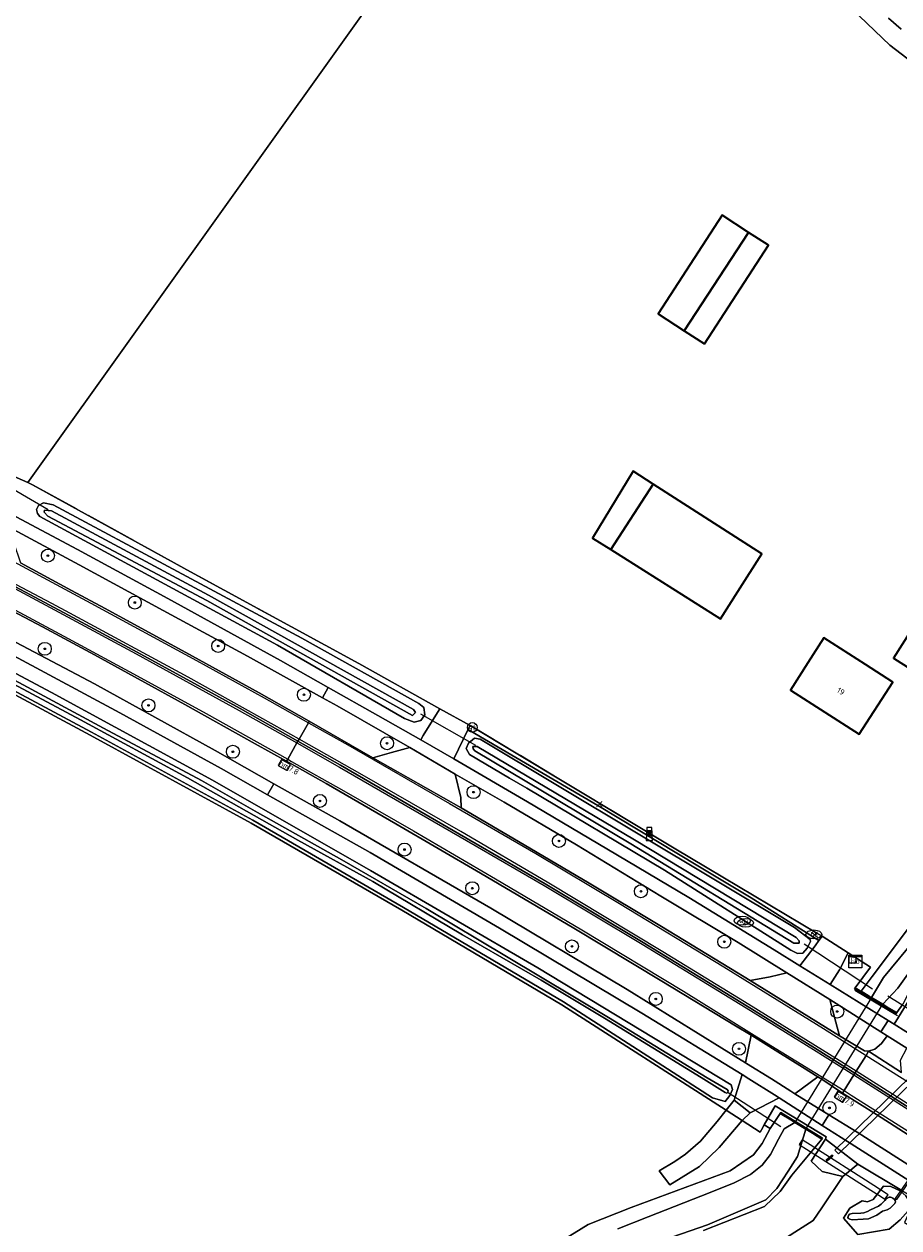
# Model space of a CAD drawing. Header units: metres. Extents: x 178952 to 185583, y 415201 to 419317.
# Tile 118 of 165: x 183973 to 184108, y 415945 to 416131. Entities that reach past the tile are written whole.
import ezdxf
from ezdxf.enums import TextEntityAlignment as Align

# ---------------------------------------------------------------- set-up
doc = ezdxf.new("R2010")
doc.units = ezdxf.units.M
doc.linetypes.add('IE-TERREINAFSCHEIDING', pattern=[10, 8, -2])
doc.layers.get('DefPoints').update_dxf_attribs({"lineweight": 0})
for name, color, linetype, lineweight in [('B-WE-AM-AS_WEG-T18', 1, 'Continuous', 18), ('B-WE-VW-HECTOMETRERING-S', 7, 'Continuous', 25), ('B-XX-BV-LEUNING-G', 210, 'BV-LEUNING', 18), ('B-XX-FV-FAUNAPASSAGE-GV', 253, 'Continuous', 18), ('B-XX-FV-GELEIDING_WILDRASTER-G', 253, 'Continuous', 18), ('B-XX-GR-BEPLANTING_CULTUUR_BOSPLANTSOEN-GV', 253, 'Continuous', 18), ('B-XX-GR-BOOM-S', 90, 'Continuous', 25), ('B-XX-IE-MEUBILAIR_WEGMEUBILAIR-S', 7, 'Continuous', 25), ('B-XX-IE-TERREINAFSCHEIDING-G', 253, 'IE-TERREINAFSCHEIDING', 18), ('B-XX-IE-TERREINAFSCHEIDING-GV', 210, 'Continuous', 18), ('B-XX-KL-WATER_BRANDLEIDING_PUT-S', 150, 'Continuous', 25), ('B-XX-KL-WATER_PUT-S', 170, 'Continuous', 25), ('B-XX-KW-KUNSTWERK_DUIKER-G', 252, 'Continuous', 18), ('B-XX-KW-KUNSTWERK_DUIKER-GV', 252, 'Continuous', 18), ('B-XX-OG-BEBOUWING-GV', 252, 'Continuous', 35), ('B-XX-OG-BEBOUWING-T18', 252, 'Continuous', 18), ('B-XX-OG-TERREIN_CULTUURSCHEIDING-GV', 253, 'Continuous', 18), ('B-XX-OG-TERREIN_ONBEGROEID-GV', 253, 'Continuous', 18), ('B-XX-OG-WATER-GV', 253, 'Continuous', 18), ('B-XX-OG-WATER_SLOOT-GV', 253, 'Continuous', 18), ('B-XX-OG-WEG-GV', 253, 'Continuous', 18), ('B-XX-RI-GWA_RIOOLPUT-S', 30, 'Continuous', 25), ('B-XX-RI-TERREINKAST-S', 7, 'Continuous', 25), ('B-XX-VH-VERHARDING_HALFVERHARDING_GRIND-GV', 251, 'Continuous', 18), ('B-XX-VW-AFSLUITPAAL-S', 7, 'Continuous', 25), ('B-XX-VW-MARKERING-G', 253, 'Continuous', 18), ('B-XX-VW-VERKEERSTEKEN_BORD-S', 7, 'Continuous', 25)]:
    doc.layers.add(name, color=color, linetype=linetype, lineweight=lineweight)
doc.styles.add('NLCS-ISO', font='NLCS-ISO.ttf')
doc.styles.add('NLCS-ISO-M-T18', font='NLCS-ISO.ttf', dxfattribs={"height": 1.8})
doc.styles.add('NLCS-ISO-M500-T18', font='NLCS-ISO.ttf', dxfattribs={"height": 0.9})
doc.linetypes.add('BV-LEUNING', pattern='A,1,[69,NLCS.SHX,S=0.2,R=0,X=0,Y=0],1', length=2)

# ---------------------------------------------------------------- blocks, each defined once
blk = doc.blocks.new('SAL-ONBEKEND SYMBOOL-SO')
at = {"color": 0, "linetype": 'ByBlock', "lineweight": -2, "const_width": 0.275, "flags": 128}
for points in [[(-0.875, 0.875), (0, 0)], [(-0.875, -0.875), (0, 0)], [(0, 0), (0.875, 0.875)], [(0, 0), (0.875, -0.875)]]:
    blk.add_lwpolyline(points, dxfattribs=at)
at = {"layer": 'DefPoints', "color": 0, "linetype": 'ByBlock', "lineweight": -2}
blk.add_point((0, 0), dxfattribs=at)
blk = doc.blocks.new('SIE-WEG_PAAL_GRENSPAAL-SO')
at = {"linetype": 'ByBlock', "lineweight": 18}
h = blk.add_hatch(color=0, dxfattribs=at)
h.dxf.hatch_style = 1
h.paths.add_polyline_path([(0.90625, -0.5), (0.875, 0), (-0.875, 0), (-0.90625, -0.5)])
h.paths.add_polyline_path([(-0.8125, 1), (-0.84375, 0.5), (0.84375, 0.5), (0.8125, 1)])
at = {"color": 0, "linetype": 'ByBlock', "lineweight": 18}
blk.add_lwpolyline([(-1, -2), (1, -2), (0.75, 2), (-0.75, 2)], close=True, dxfattribs=at)
for points in [[(0.875, 0), (-0.875, 0)], [(0.84375, 0.5), (-0.84375, 0.5)], [(0.8125, 1), (-0.8125, 1)], [(0.90625, -0.5), (-0.90625, -0.5)]]:
    blk.add_lwpolyline(points, dxfattribs=at)
blk = doc.blocks.new('SVW-AFSLUITPAAL-SO')
at = {"lineweight": 18}
blk.add_circle((0, 0), 1.5, dxfattribs=at)
at = {"lineweight": 18, "style": 'NLCS-ISO'}
blk.add_text('af', height=1.8, dxfattribs=at).set_placement((0, 0), align=Align.MIDDLE_CENTER)
blk = doc.blocks.new('SGR-BOOM_01-SO')
at = {"linetype": 'ByBlock', "lineweight": 18}
h = blk.add_hatch(color=0, dxfattribs=at)
h.dxf.hatch_style = 1
edge = h.paths.add_edge_path()
edge.add_arc((0, 0), 0.25, 0, 360)
at = {"color": 0, "linetype": 'ByBlock', "lineweight": 18}
for radius in [2, 0.25]:
    blk.add_circle((0, 0), radius, dxfattribs=at)
blk = doc.blocks.new('SRI-TERREINKAST-SO')
at = {"color": 0, "linetype": 'ByBlock', "lineweight": 18}
for points in [[(-2, 2), (2, 2), (2, 1.68), (-2, 1.68)], [(-2, 1.52), (2, 1.52), (2, -2), (-2, -2)]]:
    blk.add_lwpolyline(points, close=True, dxfattribs=at)
at = {"color": 0, "linetype": 'ByBlock', "lineweight": 18, "style": 'NLCS-ISO'}
blk.add_text('rio', height=1.5, dxfattribs=at).set_placement((0, 0), align=Align.MIDDLE_CENTER)
blk = doc.blocks.new('SKL-WATER_BRANDKRAAN_BRANDPUT-SO')
at = {"color": 0, "linetype": 'ByBlock', "lineweight": 18}
blk.add_ellipse((0, 0), major_axis=(2.5, 0), ratio=0.54, dxfattribs=at)
at = {"color": 0, "linetype": 'ByBlock', "lineweight": 18, "style": 'NLCS-ISO'}
blk.add_text('bk', height=1.5, dxfattribs=at).set_placement((0.16, 0), align=Align.MIDDLE_CENTER)
blk = doc.blocks.new('SKL-WATER_WATERLEIDINGPUT-SO')
at = {"color": 0, "linetype": 'ByBlock', "lineweight": 18}
blk.add_ellipse((0, 0), major_axis=(2.5, 0), ratio=0.54, dxfattribs=at)
at = {"color": 0, "linetype": 'ByBlock', "lineweight": 18, "style": 'NLCS-ISO'}
blk.add_text('wl', height=1.5, dxfattribs=at).set_placement((0, 0), align=Align.MIDDLE_CENTER)
blk = doc.blocks.new('SRI-PUT_INSPECTIEPUT_RIOOLPUT-SO')
at = {"color": 0, "linetype": 'ByBlock', "lineweight": 18}
blk.add_lwpolyline([(-1.12, -1.12), (1.12, -1.12), (1.12, 1.12), (-1.12, 1.12)], close=True, dxfattribs=at)
at = {"color": 0, "linetype": 'ByBlock', "lineweight": 18, "style": 'NLCS-ISO'}
blk.add_text('r', height=1.5, dxfattribs=at).set_placement((0, 0.28), align=Align.MIDDLE_CENTER)
blk = doc.blocks.new('SVW-HECTOMETERPAAL-SO')
at = {"lineweight": 18}
blk.add_lwpolyline([(-0.71, -0.52), (0.71, -0.52, 0.414214), (0.8, -0.44), (0.8, 0.44, 0.414214), (0.71, 0.52), (-0.71, 0.52, 0.414214), (-0.8, 0.44), (-0.8, -0.44, 0.414214)], format="xyb", close=True, dxfattribs=at)
at = {"lineweight": 18, "style": 'NLCS-ISO'}
blk.add_text('hm', height=0.9, dxfattribs=at).set_placement((0, 0), align=Align.MIDDLE_CENTER)

msp = doc.modelspace()

# ---------------------------------------------------------------- linework, layer by layer
at = {"layer": 'B-XX-BV-LEUNING-G'}
msp.add_lwpolyline([(184101.491, 415981.943), (184108.074, 415978.042)], dxfattribs=at)
at = {"layer": 'B-XX-FV-FAUNAPASSAGE-GV'}
for points in [[(184098.965, 415956.724), (184116.228, 415973.52), (184115.67, 415974.093), (184098.407, 415957.298)], [(184107.722, 415949.849), (184107.967, 415949.677), (184123.076, 415971.41), (184122.841, 415971.543)]]:
    msp.add_lwpolyline(points, close=True, dxfattribs=at)
at = {"layer": 'B-XX-FV-GELEIDING_WILDRASTER-G'}
msp.add_lwpolyline([(184087.097, 415960.431), (184089.242, 415964.118), (184097.104, 415959.341), (184096.961, 415958.988), (184099.054, 415957.381), (184101.971, 415955.141), (184108.764, 415951.078), (184110.86, 415949.824), (184110.668, 415949.401), (184109.168, 415946.109), (184110.101, 415945.545), (184110.848, 415945.823)], dxfattribs=at)
at = {"layer": 'B-XX-GR-BEPLANTING_CULTUUR_BOSPLANTSOEN-GV'}
for points in [[(184088.729, 415942.396), (184095.071, 415946.436), (184096.431, 415948.371), (184099.656, 415953.219), (184096.487, 415953.991), (184094.772, 415955.563), (184096.961, 415958.988), (184097.104, 415959.341), (184089.242, 415964.118), (184087.523, 415961.164), (184088.447, 415960.6), (184090.003, 415962.942), (184090.108, 415963.112), (184096.531, 415959.153), (184096.426, 415958.982), (184091.811, 415953.42), (184089.996, 415950.887), (184087.598, 415948.587), (184078.184, 415944.882)], [(184108.764, 415951.078), (184101.971, 415955.141), (184099.656, 415953.219), (184096.431, 415948.371), (184095.071, 415946.436), (184088.729, 415942.396)]]:
    msp.add_lwpolyline(points, dxfattribs=at)
msp.add_lwpolyline([(184100.728, 415948.344), (184102.652, 415949.445), (184103.462, 415949.34), (184104.322, 415949.693), (184105.94, 415951.753), (184107.066, 415951.696), (184108.489, 415950.994), (184109.379, 415950.253), (184110.132, 415949.085), (184109.709, 415947.945), (184108.473, 415946.529), (184106.798, 415945.088), (184101.948, 415944.253), (184099.766, 415946.78)], close=True, dxfattribs=at)
at = {"layer": 'B-XX-IE-TERREINAFSCHEIDING-G'}
msp.add_lwpolyline([(184095.642, 415990.732), (184073.926, 416003.671), (184049.283, 416018.517), (184042.196, 416022.786), (184037.546, 416025.357), (184025.012, 416032.314), (183999.106, 416046.441), (183974.742, 416059.898)], dxfattribs=at)
msp.add_lwpolyline([(184095.642, 415990.732), (184073.926, 416003.671), (184049.283, 416018.517), (184042.196, 416022.786), (184037.546, 416025.357), (184025.012, 416032.314), (183999.106, 416046.441), (183974.742, 416059.898)], dxfattribs=at)
for points in [[(184107.964, 415978.506), (184106.448, 415979.407), (184105.795, 415979.796), (184104.07, 415980.822), (184103.736, 415981.02), (184101.54, 415982.326), (184101.437, 415982.154), (184107.861, 415978.334)], [(184096.426, 415958.982), (184094.972, 415959.879), (184093.952, 415960.507), (184092.245, 415961.56), (184091.632, 415961.938), (184090.003, 415962.942), (184090.108, 415963.112), (184096.531, 415959.153)]]:
    msp.add_lwpolyline(points, close=True, dxfattribs=at)
at = {"layer": 'B-XX-IE-TERREINAFSCHEIDING-GV'}
for points in [[(184101.54, 415982.326), (184101.437, 415982.154), (184107.861, 415978.334), (184107.964, 415978.506), (184106.448, 415979.407), (184105.795, 415979.796), (184104.07, 415980.822), (184103.736, 415981.02), (184102.456, 415981.781)], [(184090.003, 415962.942), (184091.632, 415961.938), (184092.245, 415961.56), (184093.952, 415960.507), (184094.972, 415959.879), (184095.695, 415959.433), (184096.426, 415958.982), (184096.531, 415959.153), (184090.108, 415963.112)]]:
    msp.add_lwpolyline(points, close=True, dxfattribs=at)
at = {"layer": 'B-XX-KW-KUNSTWERK_DUIKER-G'}
for points in [[(183968.912, 416060.87), (183977.138, 416056.09)], [(184034.534, 416024.574), (184043.029, 416019.731)], [(184104.228, 415982.126), (184093.677, 415989.029)], [(184129.391, 415966.862), (184106.568, 415981.02)], [(184081.818, 415966.264), (184090.091, 415960.919)]]:
    msp.add_lwpolyline(points, dxfattribs=at)
at = {"layer": 'B-XX-KW-KUNSTWERK_DUIKER-GV'}
for points in [[(184092.245, 415961.56), (184093.952, 415960.507), (184105.795, 415979.796), (184104.07, 415980.822)], [(184094.614, 415958.101), (184093.53, 415958.796), (184093.392, 415958.884), (184092.942, 415958.161), (184093.081, 415958.072), (184094.075, 415957.438), (184103.956, 415951.126), (184105.599, 415950.076), (184106.126, 415949.739), (184106.618, 415950.407), (184106.511, 415950.476), (184104.421, 415951.816)]]:
    msp.add_lwpolyline(points, close=True, dxfattribs=at)
at = {"layer": 'B-XX-OG-BEBOUWING-GV'}
for points in [[(184085.1, 416098.81), (184081.05, 416101.44), (184071.18, 416086.25), (184075.21, 416083.63)], [(184078.309, 416081.611), (184088.209, 416096.807), (184085.1, 416098.81), (184075.21, 416083.63)], [(184070.41, 416060), (184067.324, 416061.959), (184061.07, 416051.639), (184063.901, 416049.89)], [(184070.41, 416060), (184063.901, 416049.89), (184080.801, 416039.192), (184083.481, 416043.42), (184087.15, 416049.22)], [(184112.98, 416035.884), (184110.154, 416037.364), (184107.472, 416033.132), (184110.163, 416031.44)], [(184103.171, 416032.18), (184096.75, 416036.3), (184094.26, 416032.412), (184091.572, 416028.201), (184102.18, 416021.411), (184107.371, 416029.47)]]:
    msp.add_lwpolyline(points, close=True, dxfattribs=at)
at = {"layer": 'B-XX-OG-TERREIN_CULTUURSCHEIDING-GV'}
for points in [[(183907.707, 416180.933), (183864.044, 416121.19), (183880.472, 416112.532), (183878.177, 416107.726), (183893.872, 416099.961), (183910.508, 416091.566), (183930.118, 416081.942), (183934.917, 416079.587), (183959.05, 416067.402), (183969.462, 416062.176), (183973.991, 416060.222), (184057.764, 416177.521)], [(184057.764, 416177.521), (183973.991, 416060.222), (183974.742, 416059.898), (183999.106, 416046.441), (184025.012, 416032.314), (184037.546, 416025.357), (184042.196, 416022.786), (184049.283, 416018.517), (184073.926, 416003.671), (184095.642, 415990.732), (184096.462, 415990.27), (184100.479, 415987.692), (184103.924, 415985.482), (184101.54, 415982.326), (184102.456, 415981.781), (184104.176, 415984.076), (184110.991, 415993.171)], [(184057.764, 416177.521), (183973.991, 416060.222), (183974.742, 416059.898), (183999.106, 416046.441), (184025.012, 416032.314), (184037.546, 416025.357), (184042.196, 416022.786), (184049.283, 416018.517), (184073.926, 416003.671), (184095.642, 415990.732), (184096.462, 415990.27), (184100.479, 415987.692), (184103.924, 415985.482), (184101.54, 415982.326), (184102.456, 415981.781), (184104.176, 415984.076), (184110.991, 415993.171)], [(184111.939, 416123.839), (184106.899, 416127.695), (184101.024, 416133.269)], [(184111.939, 416123.839), (184106.899, 416127.695), (184101.024, 416133.269)], [(184051.511, 415940.335), (184060.416, 415945.83), (184067.003, 415948.438), (184082.291, 415954.114), (184085.883, 415956.554), (184087.221, 415958.301), (184088.447, 415960.6), (184087.523, 415961.164), (184087.097, 415960.431), (184086.887, 415960.072), (184084.124, 415961.846), (184080.591, 415957.697), (184077.552, 415954.762), (184072.963, 415951.937), (184071.345, 415954.109), (184073.774, 415955.551), (184075.406, 415956.663), (184077.7, 415958.693), (184080.305, 415961.707), (184081.662, 415963.428), (184056.308, 415979.711), (184031.657, 415994.294), (184008.458, 416007.714), (183983.606, 416021.286), (183957.745, 416035.132)], [(184051.511, 415940.335), (184060.416, 415945.83), (184067.003, 415948.438), (184082.291, 415954.114), (184085.883, 415956.554), (184087.221, 415958.301), (184088.447, 415960.6), (184087.523, 415961.164), (184087.097, 415960.431), (184086.887, 415960.072), (184084.124, 415961.846), (184080.591, 415957.697), (184077.552, 415954.762), (184072.963, 415951.937), (184071.345, 415954.109), (184073.774, 415955.551), (184075.406, 415956.663), (184077.7, 415958.693), (184080.305, 415961.707), (184081.662, 415963.428), (184056.308, 415979.711), (184031.657, 415994.294), (184008.458, 416007.714), (183983.606, 416021.286), (183957.745, 416035.132)], [(184051.511, 415940.335), (184060.416, 415945.83), (184067.003, 415948.438), (184082.291, 415954.114), (184085.883, 415956.554), (184087.221, 415958.301), (184088.447, 415960.6), (184087.523, 415961.164), (184087.097, 415960.431), (184086.887, 415960.072), (184084.124, 415961.846), (184080.591, 415957.697), (184077.552, 415954.762), (184072.963, 415951.937), (184071.345, 415954.109), (184073.774, 415955.551), (184075.406, 415956.663), (184077.7, 415958.693), (184080.305, 415961.707), (184081.662, 415963.428), (184056.308, 415979.711), (184031.657, 415994.294), (184008.458, 416007.714), (183983.606, 416021.286), (183957.745, 416035.132)]]:
    msp.add_lwpolyline(points, dxfattribs=at)
for points in [[(184075.21, 416083.63), (184071.18, 416086.25), (184081.05, 416101.44), (184085.1, 416098.81)], [(184075.21, 416083.63), (184071.18, 416086.25), (184081.05, 416101.44), (184085.1, 416098.81)], [(184063.901, 416049.89), (184070.41, 416060), (184087.15, 416049.22), (184083.481, 416043.42), (184080.801, 416039.192)], [(184063.901, 416049.89), (184070.41, 416060), (184087.15, 416049.22), (184083.481, 416043.42), (184080.801, 416039.192)], [(184091.572, 416028.201), (184094.26, 416032.412), (184096.75, 416036.3), (184103.171, 416032.18), (184107.371, 416029.47), (184102.18, 416021.411)], [(184091.572, 416028.201), (184094.26, 416032.412), (184096.75, 416036.3), (184103.171, 416032.18), (184107.371, 416029.47), (184102.18, 416021.411)]]:
    msp.add_lwpolyline(points, close=True, dxfattribs=at)
at = {"layer": 'B-XX-OG-TERREIN_ONBEGROEID-GV'}
msp.add_lwpolyline([(184080.591, 415957.697), (184084.124, 415961.846), (184081.662, 415963.428), (184080.305, 415961.707), (184077.7, 415958.693), (184075.406, 415956.663), (184073.774, 415955.551), (184071.345, 415954.109), (184072.963, 415951.937), (184077.552, 415954.762)], close=True, dxfattribs=at)
at = {"layer": 'B-XX-OG-WATER-GV'}
for points in [[(184106.7, 416131.822), (184108.636, 416130.127)], [(184106.7, 416131.822), (184108.636, 416130.127)], [(184111.126, 415990.176), (184105.944, 415983.901), (184104.07, 415980.822), (184105.795, 415979.796), (184108.154, 415982.259), (184111.89, 415987.486)], [(184111.126, 415990.176), (184105.944, 415983.901), (184104.07, 415980.822), (184105.795, 415979.796), (184108.154, 415982.259), (184111.89, 415987.486)], [(184070.611, 415942.946), (184078.798, 415945.772), (184087.798, 415949.612), (184089.47, 415951.363), (184091.235, 415954.038), (184092.674, 415956.288), (184093.952, 415960.507), (184092.245, 415961.56), (184090.608, 415960.58), (184089.739, 415958.961), (184088.48, 415956.618), (184087.237, 415954.991), (184085.414, 415953.524), (184082.886, 415952.251), (184079.214, 415950.753), (184069.646, 415947.018), (184064.984, 415945.153)], [(184070.611, 415942.946), (184078.798, 415945.772), (184087.798, 415949.612), (184089.47, 415951.363), (184091.235, 415954.038), (184092.674, 415956.288), (184093.952, 415960.507), (184092.245, 415961.56), (184090.608, 415960.58), (184089.739, 415958.961), (184088.48, 415956.618), (184087.237, 415954.991), (184085.414, 415953.524), (184082.886, 415952.251), (184079.214, 415950.753), (184069.646, 415947.018), (184064.984, 415945.153)]]:
    msp.add_lwpolyline(points, dxfattribs=at)
at = {"layer": 'B-XX-OG-WATER_SLOOT-GV'}
for points in [[(184101.024, 416133.269), (184106.899, 416127.695), (184111.939, 416123.839)], [(184101.024, 416133.269), (184106.899, 416127.695), (184111.939, 416123.839)], [(184108.636, 416130.127), (184106.7, 416131.822)], [(184108.636, 416130.127), (184106.7, 416131.822)], [(183957.979, 416035.574), (183983.844, 416021.726), (184008.703, 416008.15), (184031.909, 415994.725), (184056.571, 415980.137), (184079.564, 415965.369), (184081.511, 415964.811), (184082.246, 415965.693), (184082.628, 415966.622), (184082.431, 415967.339), (184052.655, 415985.397), (184026.83, 416000.384), (184002.467, 416014.34), (183977.66, 416027.853), (183950.863, 416042.076)], [(183957.979, 416035.574), (183983.844, 416021.726), (184008.703, 416008.15), (184031.909, 415994.725), (184056.571, 415980.137), (184079.564, 415965.369), (184081.511, 415964.811), (184082.246, 415965.693), (184082.628, 415966.622), (184082.431, 415967.339), (184052.655, 415985.397), (184026.83, 416000.384), (184002.467, 416014.34), (183977.66, 416027.853), (183950.863, 416042.076)], [(183963.435, 416034.353), (183985.683, 416022.365), (184000.791, 416014.303), (184009.434, 416009.346), (184022.41, 416002.075), (184035.42, 415994.552), (184047.791, 415987.168), (184063.526, 415977.748), (184078.752, 415968.41), (184081.842, 415966.618), (184081.96, 415966.427), (184081.93, 415966.203), (184081.759, 415966.083), (184081.495, 415966.149), (184077.822, 415968.508), (184062.903, 415977.639), (184053.142, 415983.472), (184041.038, 415990.49), (184027.18, 415998.688), (184015.61, 416005.105), (183998.636, 416014.707), (183982.137, 416023.632), (183967.27, 416031.558)], [(183967.27, 416031.558), (183982.137, 416023.632), (183998.636, 416014.707), (184015.61, 416005.105), (184027.18, 415998.688), (184041.038, 415990.49), (184053.142, 415983.472), (184062.903, 415977.639), (184077.822, 415968.508), (184081.495, 415966.149), (184081.759, 415966.083), (184081.93, 415966.203), (184081.96, 415966.427), (184081.842, 415966.618), (184078.752, 415968.41), (184063.526, 415977.748), (184047.791, 415987.168), (184035.42, 415994.552), (184022.41, 416002.075), (184009.434, 416009.346), (184000.791, 416014.303), (183985.683, 416022.365), (183963.435, 416034.353)], [(183963.435, 416034.353), (183985.683, 416022.365), (184000.791, 416014.303), (184009.434, 416009.346), (184022.41, 416002.075), (184035.42, 415994.552), (184047.791, 415987.168), (184063.526, 415977.748), (184078.752, 415968.41), (184081.842, 415966.618), (184081.96, 415966.427), (184081.93, 415966.203), (184081.759, 415966.083), (184081.495, 415966.149), (184077.822, 415968.508), (184062.903, 415977.639), (184053.142, 415983.472), (184041.038, 415990.49), (184027.18, 415998.688), (184015.61, 416005.105), (183998.636, 416014.707), (183982.137, 416023.632), (183967.27, 416031.558)], [(183967.27, 416031.558), (183982.137, 416023.632), (183998.636, 416014.707), (184015.61, 416005.105), (184027.18, 415998.688), (184041.038, 415990.49), (184053.142, 415983.472), (184062.903, 415977.639), (184077.822, 415968.508), (184081.495, 415966.149), (184081.759, 415966.083), (184081.93, 415966.203), (184081.96, 415966.427), (184081.842, 415966.618), (184078.752, 415968.41), (184063.526, 415977.748), (184047.791, 415987.168), (184035.42, 415994.552), (184022.41, 416002.075), (184009.434, 416009.346), (184000.791, 416014.303), (183985.683, 416022.365), (183963.435, 416034.353)], [(184110.991, 415993.171), (184104.176, 415984.076), (184102.456, 415981.781), (184103.736, 415981.02), (184104.07, 415980.822), (184105.944, 415983.901), (184111.126, 415990.176)], [(184110.991, 415993.171), (184104.176, 415984.076), (184102.456, 415981.781), (184103.736, 415981.02), (184104.07, 415980.822), (184105.944, 415983.901), (184111.126, 415990.176)], [(184111.89, 415987.486), (184108.154, 415982.259), (184105.795, 415979.796), (184106.448, 415979.407), (184107.964, 415978.506), (184108.901, 415979.793)], [(184111.89, 415987.486), (184108.154, 415982.259), (184105.795, 415979.796), (184106.448, 415979.407), (184107.964, 415978.506), (184108.901, 415979.793)], [(184064.984, 415945.153), (184069.646, 415947.018), (184079.214, 415950.753), (184082.886, 415952.251), (184085.414, 415953.524), (184087.237, 415954.991), (184088.48, 415956.618), (184089.739, 415958.961), (184090.608, 415960.58), (184092.245, 415961.56), (184091.632, 415961.938), (184090.003, 415962.942), (184088.447, 415960.6), (184087.221, 415958.301), (184085.883, 415956.554), (184082.291, 415954.114), (184067.003, 415948.438), (184060.416, 415945.83), (184051.511, 415940.335)], [(184064.984, 415945.153), (184069.646, 415947.018), (184079.214, 415950.753), (184082.886, 415952.251), (184085.414, 415953.524), (184087.237, 415954.991), (184088.48, 415956.618), (184089.739, 415958.961), (184090.608, 415960.58), (184092.245, 415961.56), (184091.632, 415961.938), (184090.003, 415962.942), (184088.447, 415960.6), (184087.221, 415958.301), (184085.883, 415956.554), (184082.291, 415954.114), (184067.003, 415948.438), (184060.416, 415945.83), (184051.511, 415940.335)], [(184078.184, 415944.882), (184087.598, 415948.587), (184089.996, 415950.887), (184091.811, 415953.42), (184096.426, 415958.982), (184095.695, 415959.433), (184094.972, 415959.879), (184093.952, 415960.507), (184092.674, 415956.288), (184091.235, 415954.038), (184089.47, 415951.363), (184087.798, 415949.612), (184078.798, 415945.772), (184070.611, 415942.946)]]:
    msp.add_lwpolyline(points, dxfattribs=at)
for points in [[(184034.27, 416026.133), (184016.231, 416036.229), (183977.923, 416056.786), (183976.442, 416057.086), (183975.636, 416056.687), (183975.367, 416056.091), (183975.519, 416055.471), (183975.877, 416054.991), (183985.851, 416049.589), (184012.505, 416035.153), (184032.08, 416023.859), (184033.569, 416023.285), (184034.61, 416023.559), (184035.21, 416024.408), (184035.037, 416025.561)], [(183977.655, 416055.847), (184001.863, 416042.84), (184033.477, 416025.226), (184033.748, 416024.775), (184033.296, 416024.323), (184001.592, 416042.027), (183977.113, 416055.034), (183976.548, 416055.645), (183976.587, 416055.988)], [(183977.655, 416055.847), (183976.587, 416055.988), (183976.548, 416055.645), (183977.113, 416055.034), (184001.592, 416042.027), (184033.296, 416024.323), (184033.748, 416024.775), (184033.477, 416025.226), (184001.863, 416042.84)], [(184048.25, 416014.658), (184050.942, 416013.119), (184072.161, 416000.459), (184091.644, 415988.097), (184092.673, 415987.6), (184093.503, 415987.66), (184094.154, 415988.446), (184094.65, 415989.462), (184094.604, 415989.758), (184092.213, 415991.597), (184043.767, 416020.633), (184042.851, 416020.802), (184041.942, 416020.049), (184041.608, 416019.193), (184042.114, 416018.313)], [(184048.25, 416014.658), (184050.942, 416013.119), (184072.161, 416000.459), (184091.644, 415988.097), (184092.673, 415987.6), (184093.503, 415987.66), (184094.154, 415988.446), (184094.65, 415989.462), (184094.604, 415989.758), (184092.213, 415991.597), (184043.767, 416020.633), (184042.851, 416020.802), (184041.942, 416020.049), (184041.608, 416019.193), (184042.114, 416018.313)], [(184043.259, 416019.515), (184067.512, 416005.137), (184092.47, 415990.053), (184092.904, 415989.565), (184092.904, 415989.185), (184092.633, 415989.185), (184092.09, 415989.185), (184066.969, 416004.54), (184042.933, 416018.864), (184042.662, 416019.189), (184042.608, 416019.515)], [(184043.259, 416019.515), (184042.608, 416019.515), (184042.662, 416019.189), (184042.933, 416018.864), (184066.969, 416004.54), (184092.09, 415989.185), (184092.633, 415989.185), (184092.904, 415989.185), (184092.904, 415989.565), (184092.47, 415990.053), (184067.512, 416005.137)], [(184043.259, 416019.515), (184067.512, 416005.137), (184092.47, 415990.053), (184092.904, 415989.565), (184092.904, 415989.185), (184092.633, 415989.185), (184092.09, 415989.185), (184066.969, 416004.54), (184042.933, 416018.864), (184042.662, 416019.189), (184042.608, 416019.515)], [(184043.259, 416019.515), (184042.608, 416019.515), (184042.662, 416019.189), (184042.933, 416018.864), (184066.969, 416004.54), (184092.09, 415989.185), (184092.633, 415989.185), (184092.904, 415989.185), (184092.904, 415989.565), (184092.47, 415990.053), (184067.512, 416005.137)]]:
    msp.add_lwpolyline(points, close=True, dxfattribs=at)
at = {"layer": 'B-XX-OG-WEG-GV'}
for points in [[(183931.553, 416075.706), (183930.743, 416074.08), (183933.041, 416072.94), (183943.637, 416067.464), (183957.055, 416060.578), (183967.63, 416055.133), (183971.12, 416053.371), (183981.945, 416047.564), (183994.847, 416040.521), (184007.863, 416033.437), (184019.423, 416027.039), (184020.318, 416028.621), (184012.948, 416032.777), (183995.574, 416042.373), (183981.682, 416049.88), (183967.446, 416057.457), (183952.407, 416065.302), (183937.03, 416073.001)], [(183927.282, 416067.135), (183927.148, 416066.867), (183925.866, 416064.295), (183925.677, 416063.917), (183927.467, 416063.019), (183942.017, 416055.825), (183960.356, 416046.359), (183976.271, 416037.993), (183984.28, 416033.655), (183998.231, 416025.998), (184009.059, 416019.962), (184013.886, 416017.243), (184014.071, 416017.57), (184015.49, 416020.081), (184015.638, 416020.342), (184006.758, 416025.364), (183990.843, 416034.078), (183980.274, 416039.796), (183972.124, 416044.134), (183959.041, 416050.954), (183948.483, 416056.422), (183937.835, 416061.882), (183929.921, 416065.827)], [(183923.945, 416060.442), (183923.065, 416058.677), (183924.185, 416058.12), (183943.896, 416048.165), (183966.373, 416036.426), (183988.213, 416024.74), (184003.798, 416016.135), (184010.969, 416012.083), (184011.934, 416013.791), (184002.863, 416018.899), (183984.29, 416029.171), (183974.039, 416034.585), (183962.034, 416040.926), (183941.043, 416051.826)], [(183975.519, 416055.471), (183975.367, 416056.091), (183975.636, 416056.687), (183976.442, 416057.086), (183977.923, 416056.786), (184016.231, 416036.229), (184034.27, 416026.133), (184035.037, 416025.561), (184035.21, 416024.408), (184034.61, 416023.559), (184033.569, 416023.285), (184032.08, 416023.859), (184012.505, 416035.153), (183985.851, 416049.589), (183975.877, 416054.991)], [(183971.12, 416053.371), (183971.781, 416051.016), (183972.865, 416047.845), (183980.732, 416043.565), (183985.911, 416040.794), (183999.374, 416033.481), (184009.666, 416027.812), (184017.374, 416023.413), (184027.205, 416017.802), (184030.075, 416018.61), (184032.893, 416019.373), (184021.679, 416025.791), (184019.423, 416027.039), (184007.863, 416033.437), (183994.847, 416040.521), (183981.945, 416047.564)], [(184039.67, 416017.608), (184034.586, 416020.561), (184027.988, 416024.296), (184020.318, 416028.621), (184019.423, 416027.039), (184021.679, 416025.791), (184032.893, 416019.373), (184039.911, 416015.266), (184047.435, 416010.941), (184058.608, 416004.357), (184071.586, 415996.456), (184083.51, 415989.278), (184091.041, 415984.601), (184097.673, 415980.533), (184105.516, 415975.519), (184106.631, 415977.299), (184097.717, 415982.845), (184093.03, 415985.689), (184089.046, 415988.188), (184075.911, 415996.239), (184063.283, 416003.761), (184051.04, 416010.999)], [(184039.67, 416017.608), (184034.586, 416020.561), (184027.988, 416024.296), (184020.318, 416028.621), (184019.423, 416027.039), (184021.679, 416025.791), (184032.893, 416019.373), (184039.911, 416015.266), (184047.435, 416010.941), (184058.608, 416004.357), (184071.586, 415996.456), (184083.51, 415989.278), (184091.041, 415984.601), (184097.673, 415980.533), (184105.516, 415975.519), (184106.631, 415977.299), (184097.717, 415982.845), (184093.03, 415985.689), (184089.046, 415988.188), (184075.911, 415996.239), (184063.283, 416003.761), (184051.04, 416010.999)], [(184041.866, 416022.109), (184042.196, 416022.786), (184037.546, 416025.357), (184037.185, 416024.776), (184034.974, 416021.219), (184034.586, 416020.561), (184039.67, 416017.608)], [(184040.806, 416010.061), (184027.205, 416017.802), (184017.374, 416023.413), (184017.252, 416023.197), (184015.823, 416020.67), (184015.638, 416020.342), (184022.211, 416016.625), (184043.146, 416004.539), (184053.756, 415998.34), (184068.871, 415989.289), (184084.927, 415979.478), (184095.275, 415973.06), (184101.513, 415969.131), (184101.71, 415969.446), (184103.246, 415971.897), (184103.626, 415972.556), (184102.99, 415972.573), (184099.142, 415974.899), (184085.386, 415983.447), (184082.341, 415985.299), (184071.45, 415991.905), (184060.548, 415998.448), (184050.546, 416004.375)], [(184040.806, 416010.061), (184027.205, 416017.802), (184017.374, 416023.413), (184017.252, 416023.197), (184015.823, 416020.67), (184015.638, 416020.342), (184022.211, 416016.625), (184043.146, 416004.539), (184053.756, 415998.34), (184068.871, 415989.289), (184084.927, 415979.478), (184095.275, 415973.06), (184101.513, 415969.131), (184101.71, 415969.446), (184103.246, 415971.897), (184103.626, 415972.556), (184102.99, 415972.573), (184099.142, 415974.899), (184085.386, 415983.447), (184082.341, 415985.299), (184071.45, 415991.905), (184060.548, 415998.448), (184050.546, 416004.375)], [(184095.973, 415989.593), (184085.51, 415996.178), (184077.283, 416001.14), (184061.894, 416010.422), (184042.291, 416021.878), (184041.866, 416022.109), (184039.67, 416017.608), (184051.04, 416010.999), (184063.283, 416003.761), (184075.911, 415996.239), (184089.046, 415988.188), (184093.03, 415985.689), (184095.391, 415988.785)], [(184095.973, 415989.593), (184085.51, 415996.178), (184077.283, 416001.14), (184061.894, 416010.422), (184042.291, 416021.878), (184041.866, 416022.109), (184039.67, 416017.608), (184051.04, 416010.999), (184063.283, 416003.761), (184075.911, 415996.239), (184089.046, 415988.188), (184093.03, 415985.689), (184095.391, 415988.785)], [(184042.196, 416022.786), (184041.866, 416022.109), (184042.291, 416021.878), (184061.894, 416010.422), (184077.283, 416001.14), (184085.51, 415996.178), (184095.973, 415989.593), (184096.462, 415990.27), (184095.642, 415990.732), (184073.926, 416003.671), (184049.283, 416018.517)], [(184042.196, 416022.786), (184041.866, 416022.109), (184042.291, 416021.878), (184061.894, 416010.422), (184077.283, 416001.14), (184085.51, 415996.178), (184095.973, 415989.593), (184096.462, 415990.27), (184095.642, 415990.732), (184073.926, 416003.671), (184049.283, 416018.517)], [(184015.638, 416020.342), (184015.49, 416020.081), (184014.071, 416017.57), (184013.886, 416017.243), (184019.986, 416013.805), (184030.73, 416007.617), (184043.818, 416000.008), (184058.205, 415991.538), (184071.726, 415983.35), (184083.097, 415976.453), (184085.518, 415974.997), (184085.601, 415974.947), (184089.647, 415972.442), (184093.445, 415970.095), (184095.793, 415968.615), (184096.407, 415968.228), (184099.596, 415966.072), (184099.843, 415966.466), (184101.354, 415968.877), (184101.513, 415969.131), (184095.275, 415973.06), (184084.927, 415979.478), (184068.871, 415989.289), (184053.756, 415998.34), (184043.146, 416004.539), (184022.211, 416016.625)], [(184015.638, 416020.342), (184015.49, 416020.081), (184014.071, 416017.57), (184013.886, 416017.243), (184019.986, 416013.805), (184030.73, 416007.617), (184043.818, 416000.008), (184058.205, 415991.538), (184071.726, 415983.35), (184083.097, 415976.453), (184085.518, 415974.997), (184085.601, 415974.947), (184089.647, 415972.442), (184093.445, 415970.095), (184095.793, 415968.615), (184096.407, 415968.228), (184099.596, 415966.072), (184099.843, 415966.466), (184101.354, 415968.877), (184101.513, 415969.131), (184095.275, 415973.06), (184084.927, 415979.478), (184068.871, 415989.289), (184053.756, 415998.34), (184043.146, 416004.539), (184022.211, 416016.625)], [(184048.25, 416014.658), (184042.114, 416018.313), (184041.608, 416019.193), (184041.942, 416020.049), (184042.851, 416020.802), (184043.767, 416020.633), (184092.213, 415991.597), (184094.604, 415989.758), (184094.65, 415989.462), (184094.154, 415988.446), (184093.503, 415987.66), (184092.673, 415987.6), (184091.644, 415988.097), (184072.161, 416000.459), (184050.942, 416013.119)], [(184048.25, 416014.658), (184042.114, 416018.313), (184041.608, 416019.193), (184041.942, 416020.049), (184042.851, 416020.802), (184043.767, 416020.633), (184092.213, 415991.597), (184094.604, 415989.758), (184094.65, 415989.462), (184094.154, 415988.446), (184093.503, 415987.66), (184092.673, 415987.6), (184091.644, 415988.097), (184072.161, 416000.459), (184050.942, 416013.119)], [(184032.893, 416019.373), (184030.075, 416018.61), (184027.205, 416017.802), (184040.806, 416010.061), (184040.755, 416011.687), (184039.911, 416015.266)], [(184039.911, 416015.266), (184040.755, 416011.687), (184040.806, 416010.061), (184050.546, 416004.375), (184060.548, 415998.448), (184071.45, 415991.905), (184082.341, 415985.299), (184085.386, 415983.447), (184088.44, 415983.997), (184091.041, 415984.601), (184083.51, 415989.278), (184071.586, 415996.456), (184058.608, 416004.357), (184047.435, 416010.941)], [(184039.911, 416015.266), (184040.755, 416011.687), (184040.806, 416010.061), (184050.546, 416004.375), (184060.548, 415998.448), (184071.45, 415991.905), (184082.341, 415985.299), (184085.386, 415983.447), (184088.44, 415983.997), (184091.041, 415984.601), (184083.51, 415989.278), (184071.586, 415996.456), (184058.608, 416004.357), (184047.435, 416010.941)], [(184011.934, 416013.791), (184010.969, 416012.083), (184026.763, 416003.16), (184046.704, 415991.532), (184068.663, 415978.409), (184084.135, 415968.939), (184085.154, 415968.299), (184089.127, 415965.797), (184089.846, 415965.37), (184096.47, 415961.083), (184097.515, 415962.752), (184092.273, 415965.974), (184091.634, 415966.358), (184088.682, 415968.258), (184084.824, 415970.645), (184084.657, 415970.738), (184066.4, 415982.065), (184045.385, 415994.608), (184022.116, 416008.057)], [(184011.934, 416013.791), (184010.969, 416012.083), (184026.763, 416003.16), (184046.704, 415991.532), (184068.663, 415978.409), (184084.135, 415968.939), (184085.154, 415968.299), (184089.127, 415965.797), (184089.846, 415965.37), (184096.47, 415961.083), (184097.515, 415962.752), (184092.273, 415965.974), (184091.634, 415966.358), (184088.682, 415968.258), (184084.824, 415970.645), (184084.657, 415970.738), (184066.4, 415982.065), (184045.385, 415994.608), (184022.116, 416008.057)], [(184100.479, 415987.692), (184096.462, 415990.27), (184095.973, 415989.593), (184095.391, 415988.785), (184093.03, 415985.689), (184097.717, 415982.845), (184099.158, 415985.092)], [(184103.924, 415985.482), (184100.479, 415987.692), (184099.158, 415985.092), (184097.717, 415982.845), (184106.631, 415977.299), (184107.589, 415976.703), (184110.409, 415981.282), (184109.857, 415981.685), (184108.901, 415979.793), (184107.964, 415978.506), (184107.861, 415978.334), (184101.437, 415982.154), (184101.54, 415982.326)], [(184091.041, 415984.601), (184088.44, 415983.997), (184085.386, 415983.447), (184099.142, 415974.899), (184098.593, 415977.039), (184097.673, 415980.533)], [(184113.907, 415978.979), (184110.409, 415981.282), (184107.589, 415976.703), (184111.185, 415974.445)], [(184097.673, 415980.533), (184098.593, 415977.039), (184099.142, 415974.899), (184102.99, 415972.573), (184103.626, 415972.556), (184104.564, 415972.849), (184105.6, 415973.728), (184106.47, 415974.909), (184105.516, 415975.519)], [(184085.518, 415974.997), (184084.657, 415970.738), (184084.824, 415970.645), (184088.682, 415968.258), (184091.634, 415966.358), (184092.273, 415965.974), (184095.793, 415968.615), (184093.445, 415970.095), (184089.647, 415972.442), (184085.601, 415974.947)], [(184109.509, 415973.024), (184106.47, 415974.909), (184105.6, 415973.728), (184104.564, 415972.849), (184103.626, 415972.556), (184108.674, 415969.259), (184108.527, 415971.16)], [(184089.846, 415965.37), (184089.127, 415965.797), (184085.154, 415968.299), (184084.135, 415968.939), (184082.903, 415964.993), (184085.347, 415963.021)], [(184099.596, 415966.072), (184096.407, 415968.228), (184095.793, 415968.615), (184092.273, 415965.974), (184097.515, 415962.752), (184101.855, 415960.039), (184103.159, 415959.224), (184110.981, 415954.25), (184114.427, 415952.058), (184113.734, 415957.089), (184104.857, 415962.78)], [(184101.513, 415969.131), (184101.354, 415968.877), (184099.843, 415966.466), (184099.596, 415966.072), (184104.857, 415962.78), (184113.734, 415957.089), (184125.631, 415949.424), (184128.656, 415947.494), (184138.245, 415941.112), (184148.161, 415934.649), (184159.113, 415927.133), (184166.793, 415921.764), (184175.526, 415915.759), (184182.704, 415910.721), (184182.913, 415911.002), (184184.623, 415913.302), (184184.802, 415913.542), (184176.274, 415919.516), (184166.348, 415926.407), (184153.568, 415935.15), (184142.231, 415942.734), (184128.929, 415951.492), (184115.779, 415960.058), (184105.459, 415966.646)], [(184082.903, 415964.993), (184081.662, 415963.428), (184084.124, 415961.846), (184085.347, 415963.021)], [(184085.347, 415963.021), (184084.124, 415961.846), (184086.887, 415960.072), (184087.097, 415960.431), (184087.523, 415961.164), (184089.242, 415964.118), (184097.104, 415959.341), (184096.961, 415958.988), (184099.054, 415957.381), (184101.971, 415955.141), (184108.764, 415951.078), (184110.86, 415949.824), (184110.668, 415949.401), (184111.953, 415948.551), (184112.532, 415948.207), (184113.845, 415950.068), (184113.104, 415950.556), (184109.842, 415952.621), (184100.36, 415958.621), (184096.47, 415961.083), (184089.846, 415965.37)], [(184120.23, 415948.184), (184114.427, 415952.058), (184110.981, 415954.25), (184103.159, 415959.224), (184101.855, 415960.039), (184097.515, 415962.752), (184096.47, 415961.083), (184100.36, 415958.621), (184109.842, 415952.621), (184113.104, 415950.556), (184113.845, 415950.068), (184118.247, 415947.245), (184118.885, 415946.786), (184127.338, 415941.273), (184140.258, 415932.754), (184159.029, 415919.972), (184163.764, 415916.681), (184178.225, 415906.628), (184179.243, 415905.906), (184180.349, 415907.479), (184164.853, 415918.23), (184158.934, 415922.337), (184137.906, 415936.53)], [(184096.961, 415958.988), (184094.772, 415955.563), (184096.487, 415953.991), (184099.656, 415953.219), (184101.971, 415955.141), (184099.054, 415957.381)], [(184097.089, 415955.742), (184097.991, 415956.525), (184098.122, 415956.373), (184097.22, 415955.591)], [(184100.728, 415948.344), (184099.766, 415946.78), (184101.948, 415944.253), (184106.798, 415945.088), (184108.473, 415946.529), (184109.709, 415947.945), (184110.132, 415949.085), (184109.379, 415950.253), (184108.489, 415950.994), (184107.066, 415951.696), (184105.94, 415951.753), (184104.322, 415949.693), (184103.462, 415949.34), (184102.652, 415949.445)], [(184105.744, 415947.881), (184104.88, 415947.251), (184103.604, 415946.716), (184102.771, 415946.618), (184101.08, 415946.539), (184100.743, 415946.63), (184100.548, 415946.75), (184100.433, 415946.879), (184100.524, 415947.216), (184100.707, 415947.388), (184101.086, 415947.516), (184102.412, 415947.542), (184102.907, 415947.626), (184103.454, 415947.827), (184103.928, 415948.056), (184105.173, 415948.646), (184105.551, 415948.958), (184105.845, 415949.235), (184106.12, 415949.517), (184106.359, 415949.763), (184106.512, 415949.894), (184106.79, 415950.028), (184106.992, 415950.049), (184107.163, 415950.002), (184107.375, 415949.867), (184107.559, 415949.742), (184107.739, 415949.501), (184107.761, 415949.295), (184107.685, 415949.058), (184106.962, 415948.339), (184106.514, 415948.089)]]:
    msp.add_lwpolyline(points, close=True, dxfattribs=at)
for points in [[(183967.446, 416057.457), (183981.682, 416049.88), (183995.574, 416042.373), (184012.948, 416032.777), (184020.318, 416028.621), (184027.988, 416024.296), (184034.586, 416020.561), (184034.974, 416021.219), (184037.185, 416024.776), (184037.546, 416025.357), (184025.012, 416032.314), (183999.106, 416046.441), (183974.742, 416059.898), (183973.991, 416060.222), (183969.462, 416062.176)], [(183972.124, 416044.134), (183980.274, 416039.796), (183990.843, 416034.078), (184006.758, 416025.364), (184015.638, 416020.342), (184015.823, 416020.67), (184017.252, 416023.197), (184017.374, 416023.413), (184009.666, 416027.812), (183999.374, 416033.481), (183985.911, 416040.794), (183980.732, 416043.565), (183972.865, 416047.845)], [(183962.034, 416040.926), (183974.039, 416034.585), (183984.29, 416029.171), (184002.863, 416018.899), (184011.934, 416013.791), (184022.116, 416008.057), (184045.385, 415994.608), (184066.4, 415982.065), (184084.657, 415970.738), (184085.518, 415974.997), (184083.097, 415976.453), (184071.726, 415983.35), (184058.205, 415991.538), (184043.818, 416000.008), (184030.73, 416007.617), (184019.986, 416013.805), (184013.886, 416017.243), (184009.059, 416019.962), (183998.231, 416025.998), (183984.28, 416033.655), (183976.271, 416037.993), (183960.356, 416046.359)], [(183962.034, 416040.926), (183974.039, 416034.585), (183984.29, 416029.171), (184002.863, 416018.899), (184011.934, 416013.791), (184022.116, 416008.057), (184045.385, 415994.608), (184066.4, 415982.065), (184084.657, 415970.738), (184085.518, 415974.997), (184083.097, 415976.453), (184071.726, 415983.35), (184058.205, 415991.538), (184043.818, 416000.008), (184030.73, 416007.617), (184019.986, 416013.805), (184013.886, 416017.243), (184009.059, 416019.962), (183998.231, 416025.998), (183984.28, 416033.655), (183976.271, 416037.993), (183960.356, 416046.359)], [(183950.863, 416042.076), (183977.66, 416027.853), (184002.467, 416014.34), (184026.83, 416000.384), (184052.655, 415985.397), (184082.431, 415967.339), (184082.628, 415966.622), (184082.246, 415965.693), (184081.511, 415964.811), (184079.564, 415965.369), (184056.571, 415980.137), (184031.909, 415994.725), (184008.703, 416008.15), (183983.844, 416021.726), (183957.979, 416035.574)], [(183950.863, 416042.076), (183977.66, 416027.853), (184002.467, 416014.34), (184026.83, 416000.384), (184052.655, 415985.397), (184082.431, 415967.339), (184082.628, 415966.622), (184082.246, 415965.693), (184081.511, 415964.811), (184079.564, 415965.369), (184056.571, 415980.137), (184031.909, 415994.725), (184008.703, 416008.15), (183983.844, 416021.726), (183957.979, 416035.574)], [(183957.745, 416035.132), (183983.606, 416021.286), (184008.458, 416007.714), (184031.657, 415994.294), (184056.308, 415979.711), (184081.662, 415963.428), (184082.903, 415964.993), (184084.135, 415968.939), (184068.663, 415978.409), (184046.704, 415991.532), (184026.763, 416003.16), (184010.969, 416012.083), (184003.798, 416016.135), (183988.213, 416024.74), (183966.373, 416036.426)], [(183957.745, 416035.132), (183983.606, 416021.286), (184008.458, 416007.714), (184031.657, 415994.294), (184056.308, 415979.711), (184081.662, 415963.428), (184082.903, 415964.993), (184084.135, 415968.939), (184068.663, 415978.409), (184046.704, 415991.532), (184026.763, 416003.16), (184010.969, 416012.083), (184003.798, 416016.135), (183988.213, 416024.74), (183966.373, 416036.426)], [(184111.185, 415974.445), (184107.589, 415976.703), (184106.631, 415977.299), (184105.516, 415975.519), (184106.47, 415974.909), (184109.509, 415973.024)], [(184108.674, 415969.259), (184103.626, 415972.556), (184103.246, 415971.897), (184101.71, 415969.446), (184101.513, 415969.131), (184105.459, 415966.646), (184115.779, 415960.058)]]:
    msp.add_lwpolyline(points, dxfattribs=at)
at = {"layer": 'B-XX-VH-VERHARDING_HALFVERHARDING_GRIND-GV'}
for points in [[(184097.089, 415955.742), (184097.22, 415955.591), (184098.122, 415956.373), (184097.991, 415956.525)], [(184105.744, 415947.881), (184106.514, 415948.089), (184106.962, 415948.339), (184107.685, 415949.058), (184107.761, 415949.295), (184107.739, 415949.501), (184107.559, 415949.742), (184107.375, 415949.867), (184107.163, 415950.002), (184106.992, 415950.049), (184106.79, 415950.028), (184106.512, 415949.894), (184106.359, 415949.763), (184106.12, 415949.517), (184105.845, 415949.235), (184105.551, 415948.958), (184105.173, 415948.646), (184103.928, 415948.056), (184103.454, 415947.827), (184102.907, 415947.626), (184102.412, 415947.542), (184101.086, 415947.516), (184100.707, 415947.388), (184100.524, 415947.216), (184100.433, 415946.879), (184100.548, 415946.75), (184100.743, 415946.63), (184101.08, 415946.539), (184102.771, 415946.618), (184103.604, 415946.716), (184104.88, 415947.251)]]:
    msp.add_lwpolyline(points, close=True, dxfattribs=at)
at = {"layer": 'B-XX-VW-MARKERING-G'}
for points in [[(184113.24, 415962.143), (184101.71, 415969.446), (184099.105, 415971.095), (184085.145, 415979.76), (184071.918, 415987.878), (184054.06, 415998.59), (184040.736, 416006.407), (184025.56, 416015.139), (184015.823, 416020.67), (184012.002, 416022.84), (183998.749, 416030.193), (183980.494, 416040.09), (183977.685, 416041.592), (183960.233, 416050.766), (183945.82, 416058.238), (183929.09, 416066.657), (183927.449, 416067.472), (183916.352, 416072.985), (183902.682, 416079.796), (183886.073, 416088.015), (183875.039, 416093.436), (183862.418, 416099.719)], [(184113.24, 415962.143), (184101.71, 415969.446), (184099.105, 415971.095), (184085.145, 415979.76), (184071.918, 415987.878), (184054.06, 415998.59), (184040.736, 416006.407), (184025.56, 416015.139), (184015.823, 416020.67), (184012.002, 416022.84), (183998.749, 416030.193), (183980.494, 416040.09), (183977.685, 416041.592), (183960.233, 416050.766), (183945.82, 416058.238), (183929.09, 416066.657), (183927.449, 416067.472), (183916.352, 416072.985), (183902.682, 416079.796), (183886.073, 416088.015), (183875.039, 416093.436), (183862.418, 416099.719)], [(183868.932, 416099.739), (183882.158, 416093.183), (183896.565, 416086.022), (183908.204, 416080.306), (183921.403, 416073.717), (183928.76, 416070.101), (183932.692, 416068.169), (183948.741, 416060.044), (183967.714, 416050.191), (183983.729, 416041.649), (184000.029, 416032.812), (184010.441, 416027.042), (184017.252, 416023.197), (184023.345, 416019.758), (184039.034, 416010.755), (184052.32, 416003.019), (184065.234, 415995.295), (184081.291, 415985.551), (184096.688, 415976.04), (184103.246, 415971.897), (184112.148, 415966.272)], [(183868.932, 416099.739), (183882.158, 416093.183), (183896.565, 416086.022), (183908.204, 416080.306), (183921.403, 416073.717), (183928.76, 416070.101), (183932.692, 416068.169), (183948.741, 416060.044), (183967.714, 416050.191), (183983.729, 416041.649), (184000.029, 416032.812), (184010.441, 416027.042), (184017.252, 416023.197), (184023.345, 416019.758), (184039.034, 416010.755), (184052.32, 416003.019), (184065.234, 415995.295), (184081.291, 415985.551), (184096.688, 415976.04), (184103.246, 415971.897), (184112.148, 415966.272)], [(183864.862, 416094.552), (183878.511, 416087.791), (183886.325, 416083.946), (183902.562, 416075.889), (183916.199, 416069.109), (183925.866, 416064.295), (183929.447, 416062.511), (183943.132, 416055.629), (183955.477, 416049.27), (183969.99, 416041.665), (183980.239, 416036.189), (183990.882, 416030.444), (184001.522, 416024.608), (184014.071, 416017.57), (184014.672, 416017.233), (184022.712, 416012.665), (184033.463, 416006.509), (184046.107, 415999.132), (184059.417, 415991.245), (184075.107, 415981.776), (184087.884, 415973.854), (184099.843, 415966.466), (184100.941, 415965.788), (184111.115, 415959.323)], [(183864.862, 416094.552), (183878.511, 416087.791), (183886.325, 416083.946), (183902.562, 416075.889), (183916.199, 416069.109), (183925.866, 416064.295), (183929.447, 416062.511), (183943.132, 416055.629), (183955.477, 416049.27), (183969.99, 416041.665), (183980.239, 416036.189), (183990.882, 416030.444), (184001.522, 416024.608), (184014.071, 416017.57), (184014.672, 416017.233), (184022.712, 416012.665), (184033.463, 416006.509), (184046.107, 415999.132), (184059.417, 415991.245), (184075.107, 415981.776), (184087.884, 415973.854), (184099.843, 415966.466), (184100.941, 415965.788), (184111.115, 415959.323)], [(183971.984, 416043.869), (183980.131, 416039.533), (183990.699, 416033.814), (184006.612, 416025.102), (184015.49, 416020.081), (184022.062, 416016.365), (184042.995, 416004.279), (184053.603, 415998.082), (184068.716, 415989.032), (184084.77, 415979.223), (184095.116, 415972.806), (184101.354, 415968.877), (184105.298, 415966.393), (184115.616, 415959.806)], [(183971.984, 416043.869), (183980.131, 416039.533), (183990.699, 416033.814), (184006.612, 416025.102), (184015.49, 416020.081), (184022.062, 416016.365), (184042.995, 416004.279), (184053.603, 415998.082), (184068.716, 415989.032), (184084.77, 415979.223), (184095.116, 415972.806), (184101.354, 415968.877), (184105.298, 415966.393), (184115.616, 415959.806)]]:
    msp.add_lwpolyline(points, dxfattribs=at)

# ---------------------------------------------------------------- block references
at = {"layer": 'B-WE-VW-HECTOMETRERING-S'}
for p, rotation in [((184013.543, 416016.671, 10.343), 330.87298556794), ((184099.263, 415965.525, 10.343), 327.7676308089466)]:
    msp.add_blockref('SVW-HECTOMETERPAAL-SO', p, dxfattribs=dict(at, rotation=rotation))
at = {"layer": 'B-XX-GR-BOOM-S', "xscale": 0.5, "yscale": 0.5, "zscale": 0.5}
for p in [(183977.096, 416048.964), (183990.501, 416041.724), (183976.619, 416034.585), (184003.348, 416035.03), (184016.57, 416027.502), (183992.606, 416025.864), (184029.387, 416020.03), (184005.622, 416018.713), (184042.72, 416012.486), (184019.039, 416011.129), (184055.889, 416004.962), (184032.079, 416003.633), (184042.524, 415997.678), (184068.524, 415997.204), (184081.374, 415989.416), (184057.892, 415988.703), (184070.816, 415980.605), (184098.785, 415978.661), (184083.644, 415972.909), (184097.588, 415963.799)]:
    msp.add_blockref('SGR-BOOM_01-SO', p, dxfattribs=at)
at = {"layer": 'B-XX-IE-MEUBILAIR_WEGMEUBILAIR-S', "xscale": 0.5, "yscale": 0.5, "zscale": 0.5}
msp.add_blockref('SIE-WEG_PAAL_GRENSPAAL-SO', (184069.822, 416006.012), dxfattribs=at)
at = {"layer": 'B-XX-KL-WATER_BRANDLEIDING_PUT-S', "xscale": 0.5, "yscale": 0.5, "zscale": 0.5}
msp.add_blockref('SKL-WATER_BRANDKRAAN_BRANDPUT-SO', (184095.186, 415990.557), dxfattribs=at)
at = {"layer": 'B-XX-KL-WATER_PUT-S', "xscale": 0.5, "yscale": 0.5, "zscale": 0.5}
for p in [(184084.143, 415992.666), (184084.651, 415992.346)]:
    msp.add_blockref('SKL-WATER_WATERLEIDINGPUT-SO', p, dxfattribs=at)
at = {"layer": 'B-XX-RI-GWA_RIOOLPUT-S', "xscale": 0.5, "yscale": 0.5, "zscale": 0.5}
msp.add_blockref('SRI-PUT_INSPECTIEPUT_RIOOLPUT-SO', (184101.161, 415986.722), dxfattribs=at)
at = {"layer": 'B-XX-RI-TERREINKAST-S', "xscale": 0.5, "yscale": 0.5, "zscale": 0.5}
msp.add_blockref('SRI-TERREINKAST-SO', (184101.57, 415986.373), dxfattribs=at)
at = {"layer": 'B-XX-VW-AFSLUITPAAL-S', "xscale": 0.5, "yscale": 0.5, "zscale": 0.5}
msp.add_blockref('SVW-AFSLUITPAAL-SO', (184042.527, 416022.463), dxfattribs=at)
at = {"layer": 'B-XX-VW-VERKEERSTEKEN_BORD-S', "xscale": 0.5, "yscale": 0.5, "zscale": 0.5}
for p in [(184062.127, 416010.644), (184095.313, 415990.471)]:
    msp.add_blockref('SAL-ONBEKEND SYMBOOL-SO', p, dxfattribs=at)

# ---------------------------------------------------------------- texts
at = {"layer": 'B-WE-AM-AS_WEG-T18', "style": 'NLCS-ISO-M500-T18'}
for s, rotation, p in [('7.8', 330.87299, (184014.988, 416015.875)), ('7.9', 327.76763, (184100.663, 415964.653))]:
    msp.add_text(s, height=0.9, rotation=rotation, dxfattribs=at).set_placement(p, align=Align.MIDDLE)
at = {"layer": 'B-XX-OG-BEBOUWING-T18', "style": 'NLCS-ISO-M-T18'}
msp.add_text('19', height=0.9, rotation=327.4, dxfattribs=at).set_placement((184099.338, 416028.037), align=Align.MIDDLE_CENTER)

doc.saveas('drawing.dxf')
